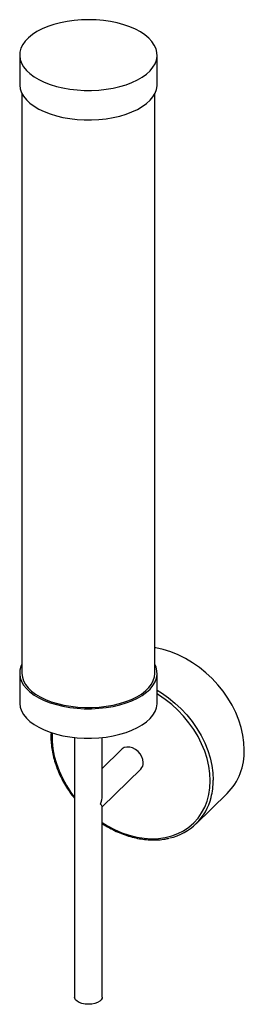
# Paper-space layout '_Trimétrica' of a CAD drawing. Header units: millimetres. Extents: x -98 to 0, y -127 to 303.
import ezdxf

# ---------------------------------------------------------------- set-up
doc = ezdxf.new("R2010")
doc.units = ezdxf.units.MM

psp = doc.layouts.new('_Trimétrica')

# ---------------------------------------------------------------- linework, layer by layer
at = {"color": 7, "linetype": 'Continuous', "lineweight": 25}
for p, q in [((-98.35, 287.14), (-98.35, 274.28)), ((-38.35, 274.28), (-38.35, 287.14)), ((-97.35, 270.33), (-97.35, 17.13)), ((-39.35, 17.13), (-39.35, 270.33)), ((-98.35, 17.13), (-98.35, 4.28)), ((-38.35, 4.28), (-38.35, 17.13)), ((-74.35, -10.86), (-74.35, -124.3)), ((-62.35, -36.18), (-62.35, -10.86)), ((-53.87, -16.07), (-62.35, -24.34)), ((-62.35, -41.11), (-45.49, -24.65)), ((-21.27, -48.53), (-7.74, -35.32)), ((-62.35, -124.3), (-62.35, -40.98))]:
    psp.add_line(p, q, dxfattribs=at)
at = {"color": 7, "linetype": 'Continuous', "lineweight": 25, "flags": 128}
for points in [[(-82.35, 273.48), (-79.45, 272.79), (-76.42, 272.26), (-73.31, 271.9), (-70.13, 271.72), (-66.94, 271.71), (-63.76, 271.87), (-60.64, 272.21), (-57.6, 272.72), (-54.68, 273.39), (-51.92, 274.21), (-49.35, 275.19), (-46.98, 276.29), (-44.87, 277.52), (-43.01, 278.86), (-41.45, 280.3), (-40.19, 281.81), (-39.25, 283.38), (-38.64, 284.99), (-38.36, 286.63), (-38.43, 288.28), (-38.83, 289.91), (-39.57, 291.51), (-40.63, 293.06), (-42.01, 294.54), (-43.69, 295.94), (-45.64, 297.24), (-47.86, 298.43), (-50.3, 299.49), (-52.95, 300.4), (-55.78, 301.17), (-58.74, 301.78), (-61.82, 302.22), (-64.97, 302.5), (-68.16, 302.59), (-71.35, 302.52), (-74.5, 302.26), (-77.59, 301.84), (-80.57, 301.25), (-83.41, 300.5), (-86.08, 299.6), (-88.56, 298.56), (-90.8, 297.39), (-92.79, 296.1), (-94.5, 294.71), (-95.91, 293.24), (-97.01, 291.7), (-97.79, 290.1), (-98.23, 288.47), (-98.34, 286.83), (-98.11, 285.19), (-97.53, 283.57), (-96.63, 281.99), (-95.41, 280.47), (-93.88, 279.03), (-92.06, 277.68), (-89.97, 276.43), (-87.64, 275.31), (-85.09, 274.32), (-82.35, 273.48)], [(-98.35, 274.28), (-98.34, 273.97), (-98.11, 272.33), (-97.53, 270.71), (-96.63, 269.14), (-95.41, 267.62), (-93.88, 266.17), (-92.06, 264.82), (-89.97, 263.58), (-87.64, 262.45), (-85.09, 261.46), (-82.35, 260.62)], [(-82.35, 260.62), (-79.45, 259.93), (-76.42, 259.4), (-73.31, 259.05), (-70.13, 258.86), (-66.94, 258.85), (-63.76, 259.02), (-60.64, 259.35), (-57.6, 259.86), (-54.68, 260.53), (-51.92, 261.36), (-49.35, 262.33), (-46.98, 263.44), (-44.87, 264.67), (-43.01, 266.01), (-41.45, 267.44), (-40.19, 268.95), (-39.25, 270.52), (-38.64, 272.14), (-38.36, 273.78), (-38.35, 274.28)], [(-0.3, -16.31), (-0.45, -13.11), (-0.9, -9.85), (-1.65, -6.56), (-2.69, -3.28), (-4.01, -0.02), (-5.6, 3.18), (-7.45, 6.29), (-9.53, 9.3), (-11.84, 12.17), (-14.36, 14.87), (-17.05, 17.39), (-19.91, 19.71), (-22.9, 21.8), (-26, 23.65), (-29.18, 25.24), (-32.41, 26.56), (-35.68, 27.59), (-38.94, 28.33), (-39.35, 28.4)], [(-97.35, 21.09), (-97.79, 20.09), (-98.23, 18.46), (-98.34, 16.82), (-98.11, 15.18), (-97.53, 13.56), (-96.63, 11.99), (-95.41, 10.47), (-93.88, 9.02), (-92.06, 7.67), (-89.97, 6.43), (-87.64, 5.3), (-85.09, 4.31), (-82.35, 3.47)], [(-82.35, 3.47), (-79.45, 2.78), (-76.42, 2.25), (-73.31, 1.9), (-70.13, 1.71), (-66.94, 1.7), (-63.76, 1.87), (-60.64, 2.2), (-57.6, 2.71), (-54.68, 3.38), (-51.92, 4.21), (-49.35, 5.18), (-46.98, 6.29), (-44.87, 7.52), (-43.01, 8.86), (-41.45, 10.29), (-40.19, 11.8), (-39.25, 13.37), (-38.64, 14.99), (-38.36, 16.63), (-38.43, 18.27), (-38.83, 19.9), (-39.35, 21.09)], [(-97.35, 17.13), (-97.35, 17.11), (-97.17, 15.49), (-96.66, 13.9), (-95.81, 12.34), (-94.64, 10.84), (-93.17, 9.41), (-91.4, 8.07), (-89.36, 6.84), (-87.08, 5.73), (-84.57, 4.76), (-81.88, 3.92)], [(-81.88, 3.92), (-79.03, 3.25), (-76.05, 2.74), (-72.98, 2.39), (-69.86, 2.22), (-66.72, 2.22), (-63.6, 2.4), (-60.53, 2.75), (-57.56, 3.27), (-54.71, 3.95), (-52.02, 4.79), (-49.53, 5.77), (-47.25, 6.88), (-45.23, 8.12), (-43.47, 9.46), (-42, 10.89), (-40.85, 12.39), (-40.01, 13.95), (-39.51, 15.55), (-39.35, 17.13)], [(-98.35, 4.28), (-98.34, 3.96), (-98.11, 2.32), (-97.53, 0.71), (-96.63, -0.87), (-95.41, -2.39), (-93.88, -3.84), (-92.06, -5.19), (-89.97, -6.43), (-87.64, -7.56), (-85.09, -8.54), (-82.35, -9.39)], [(-82.35, -9.39), (-79.45, -10.08), (-76.42, -10.6), (-73.31, -10.96), (-70.13, -11.15), (-66.94, -11.16), (-63.76, -10.99), (-60.64, -10.66), (-57.6, -10.15), (-54.68, -9.48), (-51.92, -8.65), (-49.35, -7.68), (-46.98, -6.57), (-44.87, -5.34), (-43.01, -4), (-41.45, -2.57), (-40.19, -1.06), (-39.25, 0.52), (-38.64, 2.13), (-38.36, 3.77), (-38.35, 4.28)], [(-44.37, -21.8), (-44.53, -20.53), (-44.98, -19.25), (-45.71, -18.03), (-46.66, -16.95), (-47.8, -16.06), (-49.04, -15.43), (-50.32, -15.08), (-51.56, -15.04), (-52.69, -15.31), (-53.65, -15.87), (-53.87, -16.07)], [(-62.35, -124.3), (-62.39, -124.68), (-62.74, -125.4), (-63.42, -126.06), (-64.38, -126.62), (-65.57, -127.04), (-66.92, -127.3), (-68.36, -127.39), (-69.79, -127.3), (-71.15, -127.03), (-72.33, -126.61), (-73.29, -126.05), (-73.96, -125.39), (-74.3, -124.66), (-74.35, -124.3)]]:
    psp.add_lwpolyline(points, dxfattribs=at)
at = {"color": 8, "linetype": 'Continuous', "lineweight": 25, "flags": 128}
for points in [[(-38.35, 9.77), (-36.43, 8.59), (-33.44, 6.5), (-30.59, 4.18), (-27.89, 1.66), (-25.38, -1.04), (-23.07, -3.91), (-20.98, -6.92), (-19.13, -10.03), (-17.54, -13.23), (-16.22, -16.48), (-15.19, -19.77), (-14.44, -23.06), (-13.99, -26.32), (-13.83, -29.52)], [(-15.19, -29.74), (-15.34, -26.56), (-15.79, -23.34), (-16.54, -20.09), (-17.58, -16.84), (-18.91, -13.62), (-20.5, -10.46), (-22.35, -7.38), (-24.45, -4.43), (-26.76, -1.61), (-29.27, 1.05), (-31.97, 3.51), (-34.82, 5.77), (-37.8, 7.79), (-38.35, 8.13)], [(-84.1, -8.87), (-84.13, -9.43), (-84.13, -12.56), (-83.83, -15.77), (-83.23, -19.01), (-82.33, -22.26), (-81.14, -25.5), (-79.68, -28.69), (-77.96, -31.81), (-75.98, -34.83), (-74.35, -37.02)], [(-62.35, -48.01), (-60.03, -49.44), (-56.9, -51.09), (-53.71, -52.46), (-50.49, -53.56), (-47.25, -54.37), (-44.04, -54.87), (-40.88, -55.08), (-37.8, -54.97), (-34.82, -54.57), (-31.97, -53.86), (-29.27, -52.86), (-26.76, -51.57), (-24.45, -50.01), (-22.35, -48.19), (-20.5, -46.12), (-18.91, -43.83), (-17.58, -41.33), (-16.54, -38.65), (-15.79, -35.8), (-15.34, -32.82), (-15.19, -29.74)]]:
    psp.add_lwpolyline(points, dxfattribs=at)
at = {"color": 7, "linetype": 'Continuous', "lineweight": 25}
for centre, radius, start, end in [((-26.21, -17.13), 25.92, 315.446, 1.8198), ((-48.26, -21.93), 3.89, 315.4523, 1.8134), ((-73.85, -36.09), 11.5, 339.9982, 359.5402), ((-38.02, -31.37), 23.95, 282.4973, 346.2907), ((-63.85, -41.34), 1.54, 13.3328, 58.4672)]:
    psp.add_arc(centre, radius, start, end, dxfattribs=at)
at = {"color": 8, "linetype": 'Continuous', "lineweight": 25}
psp.add_arc((-43.86, -29.66), 30.02, 345.766, 0.2705, dxfattribs=at)
at = {"color": 7, "linetype": 'Continuous', "lineweight": 25}
for points, knots in [([(-84.62, -8.68), (-84.65, -8.98), (-84.76, -10.25), (-84.67, -12.59), (-84.37, -15.68), (-83.77, -18.8), (-82.92, -21.93), (-81.8, -25.04), (-80.44, -28.12), (-78.84, -31.13), (-76.99, -34.05), (-75.49, -36.2), (-74.54, -37.32), (-74.35, -37.55)], [0, 0, 0, 0, 0.031361, 0.135749, 0.24024, 0.344809, 0.449431, 0.554089, 0.658767, 0.763456, 0.868148, 0.972841, 1, 1, 1, 1]), ([(-62.35, -48.44), (-62.27, -48.49), (-61.26, -49.19), (-59.2, -50.36), (-56.18, -51.9), (-53.11, -53.17), (-50, -54.2), (-46.88, -54.96), (-43.79, -55.44), (-40.73, -55.66), (-37.74, -55.59), (-35.16, -55.32), (-33.64, -54.96), (-33.04, -54.82)], [0, 0, 0, 0, 0.00775, 0.110646, 0.213555, 0.316473, 0.419397, 0.522316, 0.625217, 0.72808, 0.830882, 0.933593, 1, 1, 1, 1])]:
    psp.add_open_spline(points, degree=3, knots=knots, dxfattribs=at)

doc.saveas('drawing.dxf')
